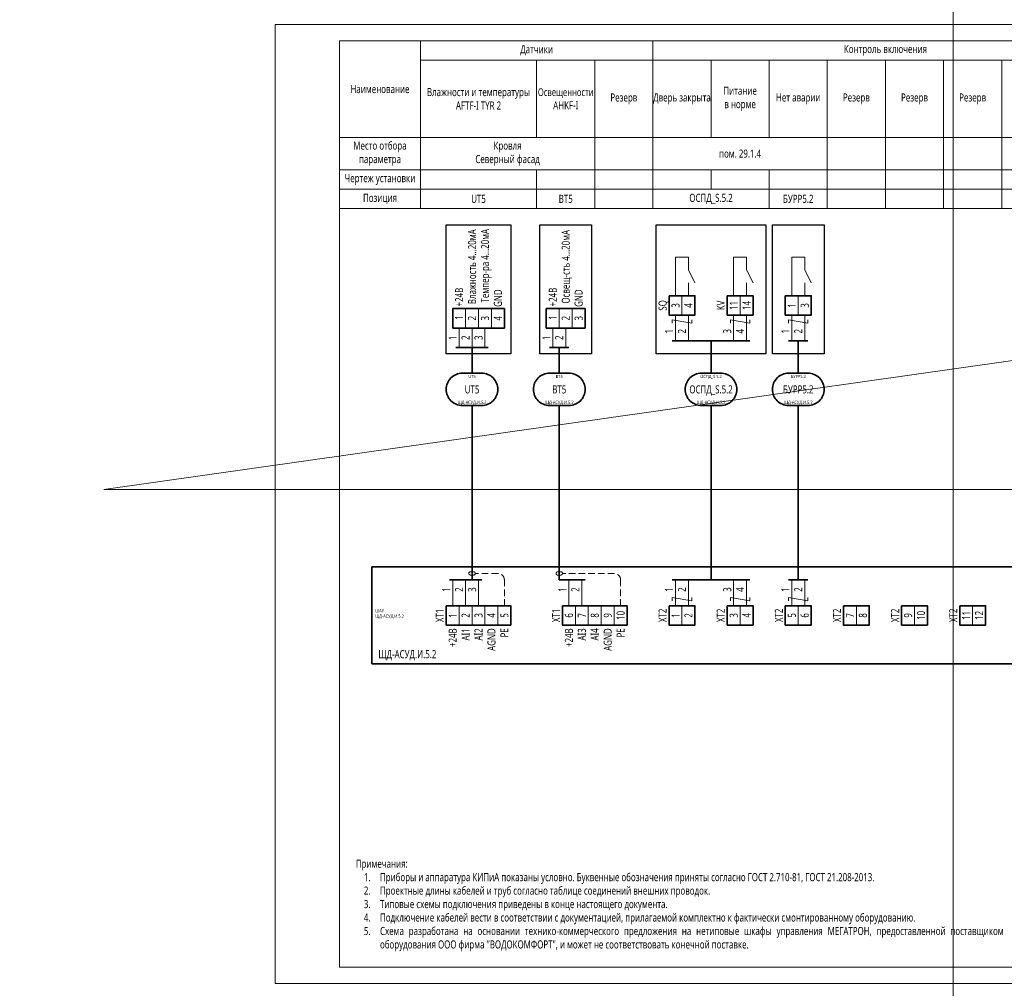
# Model space of a CAD drawing. Header units: millimetres. Extents: x -1173 to 6733, y -4591 to 345.
# Tile 57 of 93: x -79 to 226, y -302 to -2. Entities that reach past the tile are written whole.
import ezdxf
from ezdxf.enums import TextEntityAlignment as Align

# ---------------------------------------------------------------- set-up
doc = ezdxf.new("R2010")
doc.units = ezdxf.units.MM
doc.set_wipeout_variables(frame=1)
doc.linetypes.add('JIS_02_2.0', pattern=[3, 2, -1])
doc.layers.get('0').update_dxf_attribs({"lineweight": 15})
for name, color, linetype, lineweight in [('AK_Drawing', 7, 'Continuous', 35), ('AK_Drawing_Thin', 7, 'Continuous', 15), ('AK_Equipment', 7, 'Continuous', 35), ('AK_Multy_Wire', 7, 'Continuous', 35), ('AK_Table', 7, 'Continuous', 35), ('AK_Wire', 7, 'Continuous', 15), ('AK_Wire_Number', 7, 'Continuous', 15)]:
    doc.layers.add(name, color=color, linetype=linetype, lineweight=lineweight)
doc.layers.add('UNPLOTTED', color=2, linetype='Continuous', lineweight=15, plot=False)
doc.styles.get("Standard").update_dxf_attribs({"font": 'arial.ttf'})
doc.styles.add('Trebuchet MS', font='trebuc.ttf', dxfattribs={"width": 0.75})

# ---------------------------------------------------------------- blocks, each defined once
blk = doc.blocks.new('*U8')
at = {"insert": (-100, -12.42), "char_height": 2.5, "width": 200, "attachment_point": 7, "style": 'Trebuchet MS'}
blk.add_mtext('\\pxqj;Примечания:\\P\\pi-2,l3,t3;1.^IПриборы и аппаратура КИПиА показаны условно. Буквенные обозначения приняты согласно ГОСТ 2.710-81, ГОСТ 21.208-2013.\\P2.^IПроектные длины кабелей и труб согласно таблице соединений внешних проводок.\\P3.^IТиповые схемы подключения приведены в конце настоящего документа.\\P4.^IПодключение кабелей вести в соответствии с документацией, прилагаемой комплектно к фактически смонтированному оборудованию.\\P5.^IСхема разработана на основании технико-коммерческого предложения на нетиповые шкафы управления МЕГАТРОН, предоставленной поставщиком оборудования ООО фирма "ВОДОКОМФОРТ", и может не соответствовать конечной поставке.', dxfattribs=at)
blk = doc.blocks.new('*U9')
at = {"layer": 'AK_Drawing', "color": 0, "linetype": 'ByBlock', "lineweight": -2, "transparency": 16777216}
blk.add_blockref('*U8', (0, -300), dxfattribs=at)
blk = doc.blocks.new('*U1')
at = {"layer": 'UNPLOTTED'}
blk.add_line((0, 90), (-185, 90), dxfattribs=at)
for points in [[(0, 0), (-395, 0), (-395, 287), (0, 287)], [(-185, 55), (0, 55), (0, 0), (-185, 0)]]:
    blk.add_lwpolyline(points, close=True, dxfattribs=at)
blk = doc.blocks.new('*U73')
for p, q in [((0, 0), (0, -30)), ((372, 0), (0, 0)), ((0, -30), (372, -30))]:
    blk.add_line(p, q)
at = {"style": 'Trebuchet MS', "width": 0.75}
for tag, flags, p in [('NAME', 9, (-1, 0)), ('TYPE', 9, (-1, -3)), ('ASSYCODE', 9, (-1, -6)), ('MFG', 9, (-1, -9)), ('MESUREMENT_UNITS', 9, (-1, -13.44)), ('COUNT', 9, (-1, -16.98)), ('WEIGHT', 9, (-1, -18)), ('SORTING_SECTION', 9, (-1, -22.98)), ('XREF', 1, (-1, -24))]:
    blk.add_attdef(tag, text='', height=2, dxfattribs=dict(at, flags=flags)).set_placement(p, align=Align.RIGHT)
blk.add_attdef('TAG1', text='', height=2.5, dxfattribs=at).set_placement((2, -27), align=Align.MIDDLE_LEFT)
at = {"lineweight": 30, "width": 0.75, "flags": 104}
blk.add_attdef('CATDESC', text='', height=2.5, dxfattribs=at).set_placement((370, -27), align=Align.MIDDLE_RIGHT)
at = {"layer": 'UNPLOTTED', "style": 'Trebuchet MS', "width": 0.75, "flags": 8}
for tag, p in [('DESC1', (1, -3)), ('DESC2', (1, -5)), ('DESC3', (1, -7)), ('FAMILY', (1, -13.73)), ('POSITION_N', (1, -15.99)), ('SYSTEM_NAME', (1, -17.99))]:
    blk.add_attdef(tag, p, '', height=1, dxfattribs=at)
blk = doc.blocks.new('*U217')
blk.add_wipeout([(0, 0), (0, -6), (8, -6), (8, 0)])
blk.add_lwpolyline([(0, 0), (8, 0), (8, -6), (0, -6)], close=True)
at = {"lineweight": -2}
blk.add_lwpolyline([(4, 0), (8, 0), (8, -6), (4, -6)], close=True, dxfattribs=at)
at = {"style": 'Trebuchet MS', "width": 0.75, "flags": 12}
for tag, p in [('TERM01', (2, -3)), ('TERM02', (6, -3))]:
    blk.add_attdef(tag, text='', height=2.5, rotation=90, dxfattribs=at).set_placement(p, align=Align.MIDDLE_CENTER)
at = {"style": 'Trebuchet MS', "width": 0.75}
blk.add_attdef('TAG1', text='', height=2.5, rotation=90, dxfattribs=at).set_placement((-2, -3), align=Align.MIDDLE_CENTER)
at = {"style": 'Trebuchet MS', "width": 0.75, "flags": 12}
for tag, p in [('NOTE01', (2, -7)), ('NOTE02', (6, -7))]:
    blk.add_attdef(tag, text='', height=2.5, rotation=90, dxfattribs=at).set_placement(p, align=Align.MIDDLE_RIGHT)
blk = doc.blocks.new('*T67')
at = {"layer": 'AK_Table', "color": 0, "linetype": 'ByBlock', "lineweight": -2, "transparency": 16777216}
for p, q in [((0, 0), (385, 0)), ((0, 0), (0, -52)), ((25, 0), (25, -52)), ((97, 0), (97, -52)), ((241, 0), (241, -52)), ((313, 0), (313, -52)), ((385, 0), (385, -52)), ((25, -6), (385, -6)), ((61, -6), (61, -30)), ((79, -6), (79, -52)), ((115, -6), (115, -30)), ((133, -6), (133, -30)), ((151, -6), (151, -52)), ((169, -6), (169, -52)), ((187, -6), (187, -52)), ((205, -6), (205, -52)), ((223, -6), (223, -52)), ((259, -6), (259, -52)), ((277, -6), (277, -52)), ((295, -6), (295, -52)), ((331, -6), (331, -52)), ((349, -6), (349, -30)), ((0, -30), (385, -30)), ((0, -40), (385, -40)), ((61, -40), (61, -52)), ((115, -40), (115, -46)), ((133, -40), (133, -52)), ((349, -40), (349, -46)), ((0, -46), (385, -46)), ((0, -52), (385, -52))]:
    blk.add_line(p, q, dxfattribs=at)
at = {"layer": 'AK_Table', "color": 0, "transparency": 16777216, "char_height": 2.5, "attachment_point": 5, "style": 'Trebuchet MS'}
for s, insert, width in [('Датчики', (61, -3), 71), ('Контроль включения', (169, -3), 143), ('Управление', (277, -3), 71), ('Переговорная связь', (349, -3), 71), ('Наименование', (12.5, -15), 24), ('Влажности и температуры\\PAFTF-I TYR 2', (43, -18), 35), ('{\\H0.96x;Освещенности }AHKF-I', (70, -18), 17), ('Дверь закрыта', (106, -18), 17), ('Питание в\\~норме', (124, -18), 17), ('Нет аварии', (142, -18), 17), ('ПБЗ МГН\\P29 этажа', (322, -18), 17), ('ПБЗ МГН\\P28...15 этажей', (340, -18), 17), ('{\\C256;Техпомещения 29 этажа}', (367, -18), 35), ('Резерв', (88, -18), 17), ('Резерв', (160, -18), 17), ('Резерв', (178, -18), 17), ('Резерв', (196, -18), 17), ('Резерв', (214, -18), 17), ('Резерв', (232, -18), 17), ('Резерв', (250, -18), 17), ('Резерв', (268, -18), 17), ('Резерв', (286, -18), 17), ('Резерв', (304, -18), 17), ('Место отбора параметра', (12.5, -35), 23), ('Кровля\\PСеверный фасад', (52, -35), 53), ('пом. 29.1.1', (322, -35), 17), ('Согласно структурной схеме', (358, -35), 53), ('{\\C256;пом. 29.1.4}', (124, -35), 53), ('Чертеж установки', (12.5, -43), 23), ('Позиция', (12.5, -49), 23), ('UT5', (43, -49), 35), ('BT5', (70, -49), 17), ('ОСПД_S.5.2', (115, -49), 35), ('БУРР5.2', (142, -49), 17), ('ПГУ5.29', (322, -49), 17), ('Согласно структурной схеме', (358, -49), 53)]:
    blk.add_mtext(s, dxfattribs=dict(at, insert=insert, width=width))
blk = doc.blocks.new('*U233')
blk.add_wipeout([(0, 0), (0, -6), (20, -6), (20, 0)])
blk.add_lwpolyline([(0, 0), (20, 0), (20, -6), (0, -6)], close=True)
at = {"lineweight": -2}
for points in [[(4, 0), (8, 0), (8, -6), (4, -6)], [(8, 0), (12, 0), (12, -6), (8, -6)], [(12, 0), (16, 0), (16, -6), (12, -6)], [(16, 0), (20, 0), (20, -6), (16, -6)]]:
    blk.add_lwpolyline(points, close=True, dxfattribs=at)
at = {"style": 'Trebuchet MS', "width": 0.75, "flags": 12}
for tag, p in [('TERM01', (2, -3)), ('TERM02', (6, -3)), ('TERM03', (10, -3)), ('TERM04', (14, -3)), ('TERM05', (18, -3))]:
    blk.add_attdef(tag, text='', height=2.5, rotation=90, dxfattribs=at).set_placement(p, align=Align.MIDDLE_CENTER)
at = {"style": 'Trebuchet MS', "width": 0.75}
blk.add_attdef('TAG1', text='', height=2.5, rotation=90, dxfattribs=at).set_placement((-2, -3), align=Align.MIDDLE_CENTER)
at = {"style": 'Trebuchet MS', "width": 0.75, "flags": 12}
for tag, p in [('NOTE01', (2, -7)), ('NOTE02', (6, -7)), ('NOTE03', (10, -7)), ('NOTE04', (14, -7)), ('NOTE05', (18, -7))]:
    blk.add_attdef(tag, text='', height=2.5, rotation=90, dxfattribs=at).set_placement(p, align=Align.MIDDLE_RIGHT)
blk = doc.blocks.new('*U231')
blk.add_wipeout([(0, 0), (0, 6), (12, 6), (12, 0)])
blk.add_lwpolyline([(0, 0), (12, 0), (12, 6), (0, 6)], close=True)
at = {"lineweight": -2}
for points in [[(4, 0), (8, 0), (8, 6), (4, 6)], [(8, 0), (12, 0), (12, 6), (8, 6)]]:
    blk.add_lwpolyline(points, close=True, dxfattribs=at)
at = {"style": 'Trebuchet MS', "width": 0.75, "flags": 12}
for tag, p in [('TERM01', (2, 3.22)), ('TERM02', (6, 3.06)), ('TERM03', (10, 3.03))]:
    blk.add_attdef(tag, text='', height=2.5, rotation=90, dxfattribs=at).set_placement(p, align=Align.MIDDLE_CENTER)
for tag, p in [('NOTE01', (2, 7)), ('NOTE02', (6, 7)), ('NOTE03', (10, 7))]:
    blk.add_attdef(tag, text='', height=2.5, rotation=90, dxfattribs=at).set_placement(p, align=Align.MIDDLE_RIGHT)
at = {"style": 'Trebuchet MS', "width": 0.75}
blk.add_attdef('TAG1', text='', height=2.5, rotation=90, dxfattribs=at).set_placement((-2, 3), align=Align.MIDDLE_CENTER)
blk = doc.blocks.new('*U232')
blk.add_wipeout([(0, 0), (0, 6), (16, 6), (16, 0)])
blk.add_lwpolyline([(0, 0), (16, 0), (16, 6), (0, 6)], close=True)
at = {"lineweight": -2}
for points in [[(4, 0), (8, 0), (8, 6), (4, 6)], [(8, 0), (12, 0), (12, 6), (8, 6)], [(12, 0), (16, 0), (16, 6), (12, 6)]]:
    blk.add_lwpolyline(points, close=True, dxfattribs=at)
at = {"style": 'Trebuchet MS', "width": 0.75, "flags": 12}
for tag, p in [('TERM01', (2, 3.22)), ('TERM02', (6, 3.06)), ('TERM03', (10, 3.03)), ('TERM04', (14, 3.02))]:
    blk.add_attdef(tag, text='', height=2.5, rotation=90, dxfattribs=at).set_placement(p, align=Align.MIDDLE_CENTER)
for tag, p in [('NOTE01', (2, 7)), ('NOTE02', (6, 7)), ('NOTE03', (10, 7)), ('NOTE04', (14, 7))]:
    blk.add_attdef(tag, text='', height=2.5, rotation=90, dxfattribs=at).set_placement(p, align=Align.MIDDLE_RIGHT)
at = {"style": 'Trebuchet MS', "width": 0.75}
blk.add_attdef('TAG1', text='', height=2.5, rotation=90, dxfattribs=at).set_placement((-2, 3), align=Align.MIDDLE_CENTER)
blk = doc.blocks.new('*U12')
blk.add_lwpolyline([(-3, 5), (3, 5, -0.414214), (8, 0), (8, 0, -0.414214), (3, -5), (-3, -5, -0.414214), (-8, 0), (-8, 0, -0.414214)], format="xyb", close=True)
at = {"style": 'Trebuchet MS', "width": 0.75}
blk.add_attdef('CA_CIRCUIT_NUMBER', text='', height=2.5, dxfattribs=at).set_placement((0, 0), align=Align.MIDDLE_CENTER)
at = {"lineweight": 30, "width": 0.75, "flags": 1}
blk.add_attdef('CA_CABLE_TYPE', text='', height=2.5, rotation=90, dxfattribs=at).set_placement((0, -25), align=Align.BOTTOM_CENTER)
at = {"style": 'Trebuchet MS', "width": 0.75}
blk.add_attdef('LENGTH', text='', height=2.5, rotation=90, dxfattribs=at).set_placement((2, -24.82), align=Align.MIDDLE_CENTER)
at = {"layer": 'UNPLOTTED', "style": 'Trebuchet MS', "width": 0.75}
for tag, p in [('LOAD_NAME', (0, 4)), ('PANEL_NAME', (0, -4))]:
    blk.add_attdef(tag, text='', height=1, dxfattribs=at).set_placement(p, align=Align.MIDDLE_CENTER)
blk = doc.blocks.new('*U75')
at = {"layer": 'AK_Wire'}
for points in [[(-2, -4), (-2, 4)], [(2, -4), (2, 4)], [(3, 2.5), (3, 1.5), (-3, 2.5), (-3, 1.5)]]:
    blk.add_lwpolyline(points, dxfattribs=at)
blk = doc.blocks.new('*U76')
at = {"layer": 'AK_Drawing', "color": 0, "linetype": 'ByBlock', "lineweight": -2, "transparency": 16777216}
for p in [(0, 0), (18, 0), (36, 0)]:
    blk.add_blockref('*U75', p, dxfattribs=at)
blk = doc.blocks.new('Z')
at = {"layer": 'AK_Wire'}
blk.add_lwpolyline([(3, 0.5), (3, -0.5), (-3, 0.5), (-3, -0.5)], dxfattribs=at)
blk = doc.blocks.new('*U77')
at = {"layer": 'AK_Wire'}
for points in [[(-2, -4), (-2, 4)], [(2, -4), (2, 4)]]:
    blk.add_lwpolyline(points, dxfattribs=at)
blk.add_blockref('Z', (0, -2), dxfattribs=at)
blk = doc.blocks.new('*U78')
at = {"layer": 'AK_Drawing', "color": 0, "linetype": 'ByBlock', "lineweight": -2, "transparency": 16777216}
for p in [(0, 0), (18, 0), (36, 0)]:
    blk.add_blockref('*U77', p, dxfattribs=at)
blk = doc.blocks.new('*U30')
blk.add_line((4, 0), (4, 4))
blk.add_lwpolyline([(6, 4), (4, 8), (4, 12), (0, 12), (0, 0)])
blk = doc.blocks.new('*U79')
at = {"layer": 'AK_Drawing_Thin'}
blk.add_blockref('*U30', (-4, -6.5), dxfattribs=at)
blk = doc.blocks.new('*U80')
at = {"layer": 'AK_Drawing', "color": 0, "linetype": 'ByBlock', "lineweight": -2, "transparency": 16777216}
for p in [(0, 0), (18, 0), (36, 0)]:
    blk.add_blockref('*U79', p, dxfattribs=at)

msp = doc.modelspace()

# ---------------------------------------------------------------- linework, layer by layer
at = {"layer": 'AK_Drawing', "lineweight": 30}
for points in [[(53, -65), (73, -65), (73, -105), (53, -105)], [(82, -65), (98, -65), (98, -105), (82, -105)], [(118, -65), (152, -65), (152, -105), (118, -105)], [(154, -65), (170, -65), (170, -105), (154, -105)]]:
    msp.add_lwpolyline(points, close=True, dxfattribs=at)
at = {"layer": 'AK_Multy_Wire'}
for p, q in [((66, -103), (56, -103)), ((91, -103), (85, -103)), ((147, -101), (123, -101)), ((165, -101), (159, -101)), ((64, -175), (54, -175)), ((96, -175), (88, -175)), ((147, -175), (123, -175)), ((165, -175), (159, -175))]:
    msp.add_line(p, q, dxfattribs=at)
for points in [[(61, -103), (61, -111)], [(88, -103), (88, -111)], [(135, -101), (135, -111)], [(162, -101), (162, -111)], [(61, -121), (61, -175)], [(88, -121), (88, -175)], [(135, -121), (135, -175)], [(162, -121), (162, -175)]]:
    msp.add_lwpolyline(points, dxfattribs=at)
at = {"layer": 'AK_Wire'}
for points in [[(57, -103), (57, -97)], [(61, -103), (61, -97)]]:
    msp.add_lwpolyline(points, dxfattribs=at)
at = {"layer": 'UNPLOTTED', "linetype": 'Continuous'}
msp.add_lwpolyline([(0, -300), (420, -300), (420, -3), (0, -3)], close=True, dxfattribs=at)

# ---------------------------------------------------------------- block references
msp.add_blockref('*T67', (20, -8))
at = {"layer": 'AK_Drawing'}
msp.add_blockref('*U9', (125, 22.42), dxfattribs=at)
at = {"layer": 'AK_Equipment'}
ref = msp.add_blockref('*U73', (30, -171), dxfattribs=at)
ref.add_attrib('TAG1', 'ЩД-АСУД.И.5.2', dxfattribs={"layer": '0', "height": 2.5, "style": 'Trebuchet MS', "width": 0.75}).set_placement((32, -198), align=Align.MIDDLE_LEFT)
ref.add_attrib('FAMILY', 'ШАУ', (31, -185.01), dxfattribs={"layer": 'UNPLOTTED', "height": 1, "style": 'Trebuchet MS', "width": 0.75})
ref.add_attrib('POSITION_N', 'ЩД-АСУД.И.5.2', (31, -186.72), dxfattribs={"layer": 'UNPLOTTED', "height": 1, "style": 'Trebuchet MS', "width": 0.75})
at = {"layer": 'AK_Multy_Wire', "ltscale": 10}
for p, values in [((61, -116), {'CA_CIRCUIT_NUMBER': 'UT5', 'PANEL_NAME': 'ЩД-АСУД.И.5.2', 'LOAD_NAME': 'UT5'}), ((88, -116), {'CA_CIRCUIT_NUMBER': 'BT5', 'PANEL_NAME': 'ЩД-АСУД.И.5.2', 'LOAD_NAME': 'BT5'}), ((135, -116), {'CA_CIRCUIT_NUMBER': 'ОСПД_S.5.2', 'PANEL_NAME': 'ЩД-АСУД.И.5.2', 'LOAD_NAME': 'ОСПД_S.5.2'}), ((162, -116), {'CA_CIRCUIT_NUMBER': 'БУРР5.2', 'PANEL_NAME': 'ЩД-АСУД.И.5.2', 'LOAD_NAME': 'БУРР5.2'})]:
    msp.add_blockref('*U12', p, dxfattribs=at).add_auto_attribs(values)
at = {"layer": 'UNPLOTTED'}
msp.add_blockref('*U1', (415, -295), dxfattribs=at)

# ---------------------------------------------------------------- texts
at = {"layer": 'AK_Wire_Number', "style": 'Trebuchet MS', "width": 0.75}
for s, p in [('1', (124, -98)), ('2', (128, -98)), ('3', (142, -98)), ('4', (146, -98)), ('1', (160, -98)), ('2', (164, -98)), ('1', (57, -100)), ('2', (61, -100)), ('3', (65, -100)), ('1', (86, -100)), ('2', (90, -100)), ('1', (55, -178)), ('2', (59, -178)), ('3', (63, -178)), ('1', (91, -178)), ('2', (95, -178)), ('1', (124, -178)), ('2', (128, -178)), ('3', (142, -178)), ('4', (146, -178)), ('1', (160, -178)), ('2', (164, -178))]:
    msp.add_text(s, height=2.5, rotation=90, dxfattribs=at).set_placement(p, align=Align.BOTTOM_CENTER)

# ---------------------------------------------------------------- next in the draw order: block references
at = {"layer": 'AK_Equipment', "lineweight": 15}
ref = msp.add_blockref('*U232', (55, -97), dxfattribs=at)
ref.add_attrib('TERM01', '1', dxfattribs={"layer": '0', "height": 2.5, "rotation": 90, "style": 'Trebuchet MS', "width": 0.75}).set_placement((57, -93.78), align=Align.MIDDLE_CENTER)
ref.add_attrib('TERM02', '2', dxfattribs={"layer": '0', "height": 2.5, "rotation": 90, "style": 'Trebuchet MS', "width": 0.75}).set_placement((61, -93.94), align=Align.MIDDLE_CENTER)
ref.add_attrib('TERM03', '3', dxfattribs={"layer": '0', "height": 2.5, "rotation": 90, "style": 'Trebuchet MS', "width": 0.75}).set_placement((65, -93.97), align=Align.MIDDLE_CENTER)
ref.add_attrib('TERM04', '4', dxfattribs={"layer": '0', "height": 2.5, "rotation": 90, "style": 'Trebuchet MS', "width": 0.75}).set_placement((69, -93.98), align=Align.MIDDLE_CENTER)
ref.add_attrib('NOTE01', '+24B', dxfattribs={"layer": '0', "height": 2.5, "rotation": 90, "style": 'Trebuchet MS', "width": 0.75}).set_placement((57, -84.52), align=Align.MIDDLE_RIGHT)
ref.add_attrib('NOTE02', 'Влажность 4...20мА', dxfattribs={"layer": '0', "height": 2.5, "rotation": 90, "style": 'Trebuchet MS', "width": 0.75}).set_placement((61, -66.43), align=Align.MIDDLE_RIGHT)
ref.add_attrib('NOTE03', 'Темпер-ра 4...20мА', dxfattribs={"layer": '0', "height": 2.5, "rotation": 90, "style": 'Trebuchet MS', "width": 0.75}).set_placement((65, -66.3), align=Align.MIDDLE_RIGHT)
ref.add_attrib('NOTE04', 'GND', dxfattribs={"layer": '0', "height": 2.5, "rotation": 90, "style": 'Trebuchet MS', "width": 0.75}).set_placement((69, -85.02), align=Align.MIDDLE_RIGHT)
ref = msp.add_blockref('*U231', (84, -97), dxfattribs=at)
ref.add_attrib('TERM01', '1', dxfattribs={"layer": '0', "height": 2.5, "rotation": 90, "style": 'Trebuchet MS', "width": 0.75}).set_placement((86, -93.78), align=Align.MIDDLE_CENTER)
ref.add_attrib('TERM02', '2', dxfattribs={"layer": '0', "height": 2.5, "rotation": 90, "style": 'Trebuchet MS', "width": 0.75}).set_placement((90, -93.94), align=Align.MIDDLE_CENTER)
ref.add_attrib('TERM03', '3', dxfattribs={"layer": '0', "height": 2.5, "rotation": 90, "style": 'Trebuchet MS', "width": 0.75}).set_placement((94, -93.97), align=Align.MIDDLE_CENTER)
ref.add_attrib('NOTE01', '+24B', dxfattribs={"layer": '0', "height": 2.5, "rotation": 90, "style": 'Trebuchet MS', "width": 0.75}).set_placement((86, -84.52), align=Align.MIDDLE_RIGHT)
ref.add_attrib('NOTE02', 'Освещ-сть 4...20мА', dxfattribs={"layer": '0', "height": 2.5, "rotation": 90, "style": 'Trebuchet MS', "width": 0.75}).set_placement((90, -66.61), align=Align.MIDDLE_RIGHT)
ref.add_attrib('NOTE03', 'GND', dxfattribs={"layer": '0', "height": 2.5, "rotation": 90, "style": 'Trebuchet MS', "width": 0.75}).set_placement((94, -85.02), align=Align.MIDDLE_RIGHT)
ref = msp.add_blockref('*U217', (122, -87), dxfattribs=at)
ref.add_attrib('TAG1', 'SQ', dxfattribs={"layer": '0', "height": 2.5, "rotation": 90, "style": 'Trebuchet MS', "width": 0.75}).set_placement((120, -90), align=Align.MIDDLE_CENTER)
ref.add_attrib('TERM01', '3', dxfattribs={"layer": '0', "height": 2.5, "rotation": 90, "style": 'Trebuchet MS', "width": 0.75}).set_placement((124, -90), align=Align.MIDDLE_CENTER)
ref.add_attrib('TERM02', '4', dxfattribs={"layer": '0', "height": 2.5, "rotation": 90, "style": 'Trebuchet MS', "width": 0.75}).set_placement((128, -90), align=Align.MIDDLE_CENTER)
ref = msp.add_blockref('*U217', (140, -87), dxfattribs=at)
ref.add_attrib('TAG1', 'KV', dxfattribs={"layer": '0', "height": 2.5, "rotation": 90, "style": 'Trebuchet MS', "width": 0.75}).set_placement((138, -90), align=Align.MIDDLE_CENTER)
ref.add_attrib('TERM01', '11', dxfattribs={"layer": '0', "height": 2.5, "rotation": 90, "style": 'Trebuchet MS', "width": 0.75}).set_placement((142, -90), align=Align.MIDDLE_CENTER)
ref.add_attrib('TERM02', '14', dxfattribs={"layer": '0', "height": 2.5, "rotation": 90, "style": 'Trebuchet MS', "width": 0.75}).set_placement((146, -90), align=Align.MIDDLE_CENTER)
ref = msp.add_blockref('*U217', (158, -87), dxfattribs=at)
ref.add_attrib('TERM01', '1', dxfattribs={"layer": '0', "height": 2.5, "rotation": 90, "style": 'Trebuchet MS', "width": 0.75}).set_placement((160, -90), align=Align.MIDDLE_CENTER)
ref.add_attrib('TERM02', '3', dxfattribs={"layer": '0', "height": 2.5, "rotation": 90, "style": 'Trebuchet MS', "width": 0.75}).set_placement((164, -90), align=Align.MIDDLE_CENTER)
ref = msp.add_blockref('*U233', (53, -183), dxfattribs=at)
ref.add_attrib('TAG1', 'XT1', dxfattribs={"layer": '0', "height": 2.5, "rotation": 90, "style": 'Trebuchet MS', "width": 0.75}).set_placement((51, -186), align=Align.MIDDLE_CENTER)
ref.add_attrib('TERM01', '1', dxfattribs={"layer": '0', "height": 2.5, "rotation": 90, "style": 'Trebuchet MS', "width": 0.75}).set_placement((55, -186), align=Align.MIDDLE_CENTER)
ref.add_attrib('TERM02', '2', dxfattribs={"layer": '0', "height": 2.5, "rotation": 90, "style": 'Trebuchet MS', "width": 0.75}).set_placement((59, -186), align=Align.MIDDLE_CENTER)
ref.add_attrib('TERM03', '3', dxfattribs={"layer": '0', "height": 2.5, "rotation": 90, "style": 'Trebuchet MS', "width": 0.75}).set_placement((63, -186), align=Align.MIDDLE_CENTER)
ref.add_attrib('TERM04', '4', dxfattribs={"layer": '0', "height": 2.5, "rotation": 90, "style": 'Trebuchet MS', "width": 0.75}).set_placement((67, -186), align=Align.MIDDLE_CENTER)
ref.add_attrib('TERM05', '5', dxfattribs={"layer": '0', "height": 2.5, "rotation": 90, "style": 'Trebuchet MS', "width": 0.75}).set_placement((71, -186), align=Align.MIDDLE_CENTER)
ref.add_attrib('NOTE01', '+24B', dxfattribs={"layer": '0', "height": 2.5, "rotation": 90, "style": 'Trebuchet MS', "width": 0.75}).set_placement((55, -190), align=Align.MIDDLE_RIGHT)
ref.add_attrib('NOTE02', 'AI1', dxfattribs={"layer": '0', "height": 2.5, "rotation": 90, "style": 'Trebuchet MS', "width": 0.75}).set_placement((59, -190), align=Align.MIDDLE_RIGHT)
ref.add_attrib('NOTE03', 'AI2', dxfattribs={"layer": '0', "height": 2.5, "rotation": 90, "style": 'Trebuchet MS', "width": 0.75}).set_placement((63, -190), align=Align.MIDDLE_RIGHT)
ref.add_attrib('NOTE04', 'AGND', dxfattribs={"layer": '0', "height": 2.5, "rotation": 90, "style": 'Trebuchet MS', "width": 0.75}).set_placement((67, -190), align=Align.MIDDLE_RIGHT)
ref.add_attrib('NOTE05', 'PE', dxfattribs={"layer": '0', "height": 2.5, "rotation": 90, "style": 'Trebuchet MS', "width": 0.75}).set_placement((71, -190), align=Align.MIDDLE_RIGHT)
ref = msp.add_blockref('*U233', (89, -183), dxfattribs=at)
ref.add_attrib('TAG1', 'XT1', dxfattribs={"layer": '0', "height": 2.5, "rotation": 90, "style": 'Trebuchet MS', "width": 0.75}).set_placement((87, -186), align=Align.MIDDLE_CENTER)
ref.add_attrib('TERM01', '6', dxfattribs={"layer": '0', "height": 2.5, "rotation": 90, "style": 'Trebuchet MS', "width": 0.75}).set_placement((91, -186), align=Align.MIDDLE_CENTER)
ref.add_attrib('TERM02', '7', dxfattribs={"layer": '0', "height": 2.5, "rotation": 90, "style": 'Trebuchet MS', "width": 0.75}).set_placement((95, -186), align=Align.MIDDLE_CENTER)
ref.add_attrib('TERM03', '8', dxfattribs={"layer": '0', "height": 2.5, "rotation": 90, "style": 'Trebuchet MS', "width": 0.75}).set_placement((99, -186), align=Align.MIDDLE_CENTER)
ref.add_attrib('TERM04', '9', dxfattribs={"layer": '0', "height": 2.5, "rotation": 90, "style": 'Trebuchet MS', "width": 0.75}).set_placement((103, -186), align=Align.MIDDLE_CENTER)
ref.add_attrib('TERM05', '10', dxfattribs={"layer": '0', "height": 2.5, "rotation": 90, "style": 'Trebuchet MS', "width": 0.75}).set_placement((107, -186), align=Align.MIDDLE_CENTER)
ref.add_attrib('NOTE01', '+24B', dxfattribs={"layer": '0', "height": 2.5, "rotation": 90, "style": 'Trebuchet MS', "width": 0.75}).set_placement((91, -190), align=Align.MIDDLE_RIGHT)
ref.add_attrib('NOTE02', 'AI3', dxfattribs={"layer": '0', "height": 2.5, "rotation": 90, "style": 'Trebuchet MS', "width": 0.75}).set_placement((95, -190), align=Align.MIDDLE_RIGHT)
ref.add_attrib('NOTE03', 'AI4', dxfattribs={"layer": '0', "height": 2.5, "rotation": 90, "style": 'Trebuchet MS', "width": 0.75}).set_placement((99, -190), align=Align.MIDDLE_RIGHT)
ref.add_attrib('NOTE04', 'AGND', dxfattribs={"layer": '0', "height": 2.5, "rotation": 90, "style": 'Trebuchet MS', "width": 0.75}).set_placement((103, -190), align=Align.MIDDLE_RIGHT)
ref.add_attrib('NOTE05', 'PE', dxfattribs={"layer": '0', "height": 2.5, "rotation": 90, "style": 'Trebuchet MS', "width": 0.75}).set_placement((107, -190), align=Align.MIDDLE_RIGHT)
ref = msp.add_blockref('*U217', (122, -183), dxfattribs=at)
ref.add_attrib('TAG1', 'XT2', dxfattribs={"layer": '0', "height": 2.5, "rotation": 90, "style": 'Trebuchet MS', "width": 0.75}).set_placement((120, -186), align=Align.MIDDLE_CENTER)
ref.add_attrib('TERM01', '1', dxfattribs={"layer": '0', "height": 2.5, "rotation": 90, "style": 'Trebuchet MS', "width": 0.75}).set_placement((124, -186), align=Align.MIDDLE_CENTER)
ref.add_attrib('TERM02', '2', dxfattribs={"layer": '0', "height": 2.5, "rotation": 90, "style": 'Trebuchet MS', "width": 0.75}).set_placement((128, -186), align=Align.MIDDLE_CENTER)
ref = msp.add_blockref('*U217', (140, -183), dxfattribs=at)
ref.add_attrib('TAG1', 'XT2', dxfattribs={"layer": '0', "height": 2.5, "rotation": 90, "style": 'Trebuchet MS', "width": 0.75}).set_placement((138, -186), align=Align.MIDDLE_CENTER)
ref.add_attrib('TERM01', '3', dxfattribs={"layer": '0', "height": 2.5, "rotation": 90, "style": 'Trebuchet MS', "width": 0.75}).set_placement((142, -186), align=Align.MIDDLE_CENTER)
ref.add_attrib('TERM02', '4', dxfattribs={"layer": '0', "height": 2.5, "rotation": 90, "style": 'Trebuchet MS', "width": 0.75}).set_placement((146, -186), align=Align.MIDDLE_CENTER)
ref = msp.add_blockref('*U217', (158, -183), dxfattribs=at)
ref.add_attrib('TAG1', 'XT2', dxfattribs={"layer": '0', "height": 2.5, "rotation": 90, "style": 'Trebuchet MS', "width": 0.75}).set_placement((156, -186), align=Align.MIDDLE_CENTER)
ref.add_attrib('TERM01', '5', dxfattribs={"layer": '0', "height": 2.5, "rotation": 90, "style": 'Trebuchet MS', "width": 0.75}).set_placement((160, -186), align=Align.MIDDLE_CENTER)
ref.add_attrib('TERM02', '6', dxfattribs={"layer": '0', "height": 2.5, "rotation": 90, "style": 'Trebuchet MS', "width": 0.75}).set_placement((164, -186), align=Align.MIDDLE_CENTER)
ref = msp.add_blockref('*U217', (176, -183), dxfattribs=at)
ref.add_attrib('TAG1', 'XT2', dxfattribs={"layer": '0', "height": 2.5, "rotation": 90, "style": 'Trebuchet MS', "width": 0.75}).set_placement((174, -186), align=Align.MIDDLE_CENTER)
ref.add_attrib('TERM01', '7', dxfattribs={"layer": '0', "height": 2.5, "rotation": 90, "style": 'Trebuchet MS', "width": 0.75}).set_placement((178, -186), align=Align.MIDDLE_CENTER)
ref.add_attrib('TERM02', '8', dxfattribs={"layer": '0', "height": 2.5, "rotation": 90, "style": 'Trebuchet MS', "width": 0.75}).set_placement((182, -186), align=Align.MIDDLE_CENTER)
ref = msp.add_blockref('*U217', (194, -183), dxfattribs=at)
ref.add_attrib('TAG1', 'XT2', dxfattribs={"layer": '0', "height": 2.5, "rotation": 90, "style": 'Trebuchet MS', "width": 0.75}).set_placement((192, -186), align=Align.MIDDLE_CENTER)
ref.add_attrib('TERM01', '9', dxfattribs={"layer": '0', "height": 2.5, "rotation": 90, "style": 'Trebuchet MS', "width": 0.75}).set_placement((196, -186), align=Align.MIDDLE_CENTER)
ref.add_attrib('TERM02', '10', dxfattribs={"layer": '0', "height": 2.5, "rotation": 90, "style": 'Trebuchet MS', "width": 0.75}).set_placement((200, -186), align=Align.MIDDLE_CENTER)
ref = msp.add_blockref('*U217', (212, -183), dxfattribs=at)
ref.add_attrib('TAG1', 'XT2', dxfattribs={"layer": '0', "height": 2.5, "rotation": 90, "style": 'Trebuchet MS', "width": 0.75}).set_placement((210, -186), align=Align.MIDDLE_CENTER)
ref.add_attrib('TERM01', '11', dxfattribs={"layer": '0', "height": 2.5, "rotation": 90, "style": 'Trebuchet MS', "width": 0.75}).set_placement((214, -186), align=Align.MIDDLE_CENTER)
ref.add_attrib('TERM02', '12', dxfattribs={"layer": '0', "height": 2.5, "rotation": 90, "style": 'Trebuchet MS', "width": 0.75}).set_placement((218, -186), align=Align.MIDDLE_CENTER)

# ---------------------------------------------------------------- next in the draw order: linework, layer by layer
at = {"color": 3}
msp.add_lwpolyline([(-287, 43), (3067, 296), (-53, -147), (927, -147), (-44, -438), (1094, -438), (210, -600), (210, 345), (3172, -6)], dxfattribs=at)
at = {"layer": 'AK_Drawing_Thin', "linetype": 'JIS_02_2.0'}
for points in [[(71, -183), (71, -175, 0.414214), (69, -173), (62, -173, -0.414214), (61.5, -173.5), (60.5, -173.5, -0.414214), (60, -173, -0.414214), (60.5, -172.5), (61.5, -172.5, -0.414214), (62, -173)], [(107, -183), (107, -175, 0.414214), (105, -173), (89, -173, -0.414214), (88.5, -173.5), (87.5, -173.5, -0.414214), (87, -173, -0.414214), (87.5, -172.5), (88.5, -172.5, -0.414214), (89, -173)]]:
    msp.add_lwpolyline(points, format="xyb", dxfattribs=at)
at = {"layer": 'AK_Wire'}
for points in [[(65, -103), (65, -97)], [(86, -103), (86, -97)], [(90, -103), (90, -97)], [(55, -175), (55, -183)], [(59, -175), (59, -183)], [(63, -175), (63, -183)], [(91, -175), (91, -183)], [(95, -175), (95, -183)]]:
    msp.add_lwpolyline(points, dxfattribs=at)

# ---------------------------------------------------------------- next in the draw order: block references
at = {"layer": 'AK_Drawing'}
for name, p in [('*U80', (128, -80.5)), ('*U76', (126, -97)), ('*U78', (126, -179))]:
    msp.add_blockref(name, p, dxfattribs=at)

doc.saveas('drawing.dxf')
